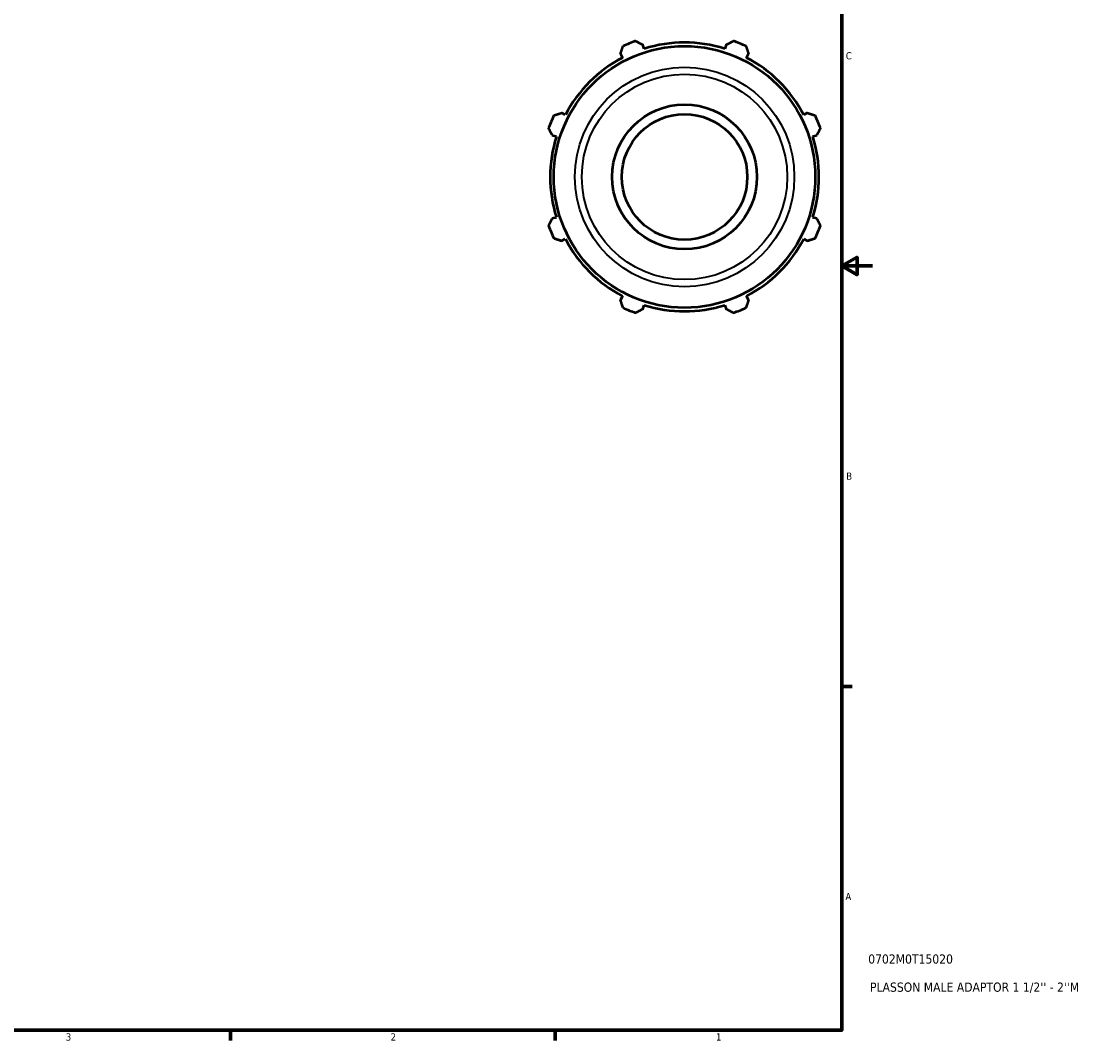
# Model space of a CAD drawing. Header units: inches. Extents: x -2.7 to 38.3, y -5.2 to 26.5.
# Tile 5 of 6: x 22.8 to 36.8, y 0.9 to 14.2. Entities that reach past the tile are written whole.
import ezdxf

# ---------------------------------------------------------------- set-up
doc = ezdxf.new("R2010")
doc.units = ezdxf.units.IN
doc.header["$MEASUREMENT"] = 0
for name, color, linetype, lineweight in [('Border (ANSI)', 7, 'Continuous', 70), ('Title (ANSI)', 7, 'Continuous', 50), ('Visible (ANSI)', 7, 'Continuous', 50), ('Visible Narrow (ANSI)', 7, 'Continuous', 35)]:
    doc.layers.add(name, color=color, linetype=linetype, lineweight=lineweight)
doc.styles.add('Note Text (ANSI)', font='tahoma.ttf')
doc.styles.add('Text Style29', font='tahoma.ttf')

# ---------------------------------------------------------------- blocks, each defined once
blk = doc.blocks.new('Borders Default Border')
at = {"layer": 'Border (ANSI)'}
for p, q in [((33.5, 5.5), (33.634, 5.5)), ((25.5, 1), (25.5, 0.866)), ((29.75, 1), (29.75, 0.866))]:
    blk.add_line(p, q, dxfattribs=at)
at = {"layer": 'Border (ANSI)', "flags": 128}
for points in [[(0.5, 1), (0.5, 21), (33.5, 21), (33.5, 1), (0.5, 1)], [(33.9, 11), (33.5, 11), (33.7, 11.115), (33.7, 10.885), (33.5, 11)]]:
    blk.add_lwpolyline(points, dxfattribs=at)
at = {"layer": 'Border (ANSI)', "color": 5, "true_color": 0x0000ff, "char_height": 0.0945, "attachment_point": 7, "style": 'Note Text (ANSI)'}
for s, insert in [('C', (33.552, 13.701)), ('B', (33.558, 8.203)), ('A', (33.547, 2.703)), ('3', (23.346, 0.864)), ('2', (27.596, 0.866)), ('1', (31.854, 0.866))]:
    blk.add_mtext(s, dxfattribs=dict(at, insert=insert))
blk = doc.blocks.new('Title Blocks ANSI - Large')
at = {"layer": 'Title (ANSI)', "color": 5, "true_color": 0x0000ff, "style": 'Text Style29'}
for tag, p in [('PART_NUMBER_001', (0.345, 0.873)), ('DESCRIPTION_001', (0.369, 0.505))]:
    blk.add_attdef(tag, p, '', height=0.12, dxfattribs=at)

msp = doc.modelspace()

# ---------------------------------------------------------------- linework, layer by layer
at = {"layer": 'Visible (ANSI)'}
for p, q in [((30.913, 13.841), (30.896, 13.895)), ((31.987, 13.895), (31.97, 13.841)), ((30.604, 13.774), (30.63, 13.724)), ((32.253, 13.724), (32.279, 13.774)), ((29.882, 12.976), (29.832, 13.002)), ((33.051, 13.002), (33.001, 12.976)), ((29.711, 12.71), (29.765, 12.693)), ((33.118, 12.693), (33.172, 12.71)), ((29.765, 11.636), (29.711, 11.619)), ((33.172, 11.619), (33.118, 11.636)), ((29.832, 11.327), (29.882, 11.353)), ((33.001, 11.353), (33.051, 11.327)), ((30.63, 10.605), (30.604, 10.555)), ((32.279, 10.555), (32.253, 10.605)), ((30.896, 10.434), (30.913, 10.488)), ((31.97, 10.488), (31.987, 10.434))]:
    msp.add_line(p, q, dxfattribs=at)
for radius in [1.711, 0.947, 0.821]:
    msp.add_circle((31.442, 12.165), radius, dxfattribs=at)
for radius, start, end in [(1.89, 109.792, 115.208), (1.758, 72.5, 107.5), (1.89, 64.792, 70.208), (1.758, 117.5, 152.5), (1.758, 27.5, 62.5), (1.89, 154.792, 160.208), (1.89, 19.792, 25.208), (1.758, 162.5, 197.5), (1.758, 342.5, 17.5), (1.89, 199.792, 205.208), (1.89, 334.792, 340.208), (1.758, 207.5, 242.5), (1.758, 297.5, 332.5), (1.89, 244.792, 250.208), (1.758, 252.5, 287.5), (1.89, 289.792, 295.208)]:
    msp.add_arc((31.442, 12.165), radius, start, end, dxfattribs=at)
for points, weights in [([(30.604, 13.774), (30.62, 13.823), (30.637, 13.875)], [1.00123969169, 1.00102832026, 1]), ([(30.802, 13.943), (30.85, 13.918), (30.896, 13.895)], [1, 1.00102832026, 1.00123969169]), ([(31.987, 13.895), (32.033, 13.918), (32.081, 13.943)], [1.00123969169, 1.00102832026, 1]), ([(32.246, 13.875), (32.263, 13.823), (32.279, 13.774)], [1, 1.00102832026, 1.00123969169]), ([(29.732, 12.97), (29.783, 12.986), (29.832, 13.002)], [1, 1.00102832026, 1.00123969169]), ([(33.051, 13.002), (33.1, 12.986), (33.152, 12.97)], [1.00123969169, 1.00102832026, 1]), ([(29.711, 12.71), (29.688, 12.756), (29.663, 12.805)], [1.00123969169, 1.00102832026, 1]), ([(33.22, 12.805), (33.195, 12.756), (33.172, 12.71)], [1, 1.00102832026, 1.00123969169]), ([(29.663, 11.525), (29.688, 11.573), (29.711, 11.619)], [1, 1.00102832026, 1.00123969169]), ([(33.172, 11.619), (33.195, 11.573), (33.22, 11.525)], [1.00123969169, 1.00102832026, 1]), ([(29.832, 11.327), (29.783, 11.343), (29.732, 11.36)], [1.00123969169, 1.00102832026, 1]), ([(33.152, 11.36), (33.1, 11.343), (33.051, 11.327)], [1, 1.00102832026, 1.00123969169]), ([(30.637, 10.455), (30.62, 10.506), (30.604, 10.555)], [1, 1.00102832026, 1.00123969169]), ([(32.279, 10.555), (32.263, 10.506), (32.246, 10.455)], [1.00123969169, 1.00102832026, 1]), ([(30.896, 10.434), (30.85, 10.411), (30.802, 10.386)], [1.00123969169, 1.00102832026, 1]), ([(32.081, 10.386), (32.033, 10.411), (31.987, 10.434)], [1, 1.00102832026, 1.00123969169])]:
    msp.add_rational_spline(points, weights, degree=2, dxfattribs=at)
at = {"layer": 'Visible Narrow (ANSI)'}
for radius in [1.436, 1.344]:
    msp.add_circle((31.442, 12.165), radius, dxfattribs=at)

# ---------------------------------------------------------------- block references
msp.add_blockref('Borders Default Border', (0, 0))
msp.add_blockref('Title Blocks ANSI - Large', (33.5, 1)).add_auto_attribs({'PART_NUMBER_001': '0702M0T15020', 'DESCRIPTION_001': "PLASSON MALE ADAPTOR 1 1/2'' - 2''M"})

doc.saveas('drawing.dxf')
